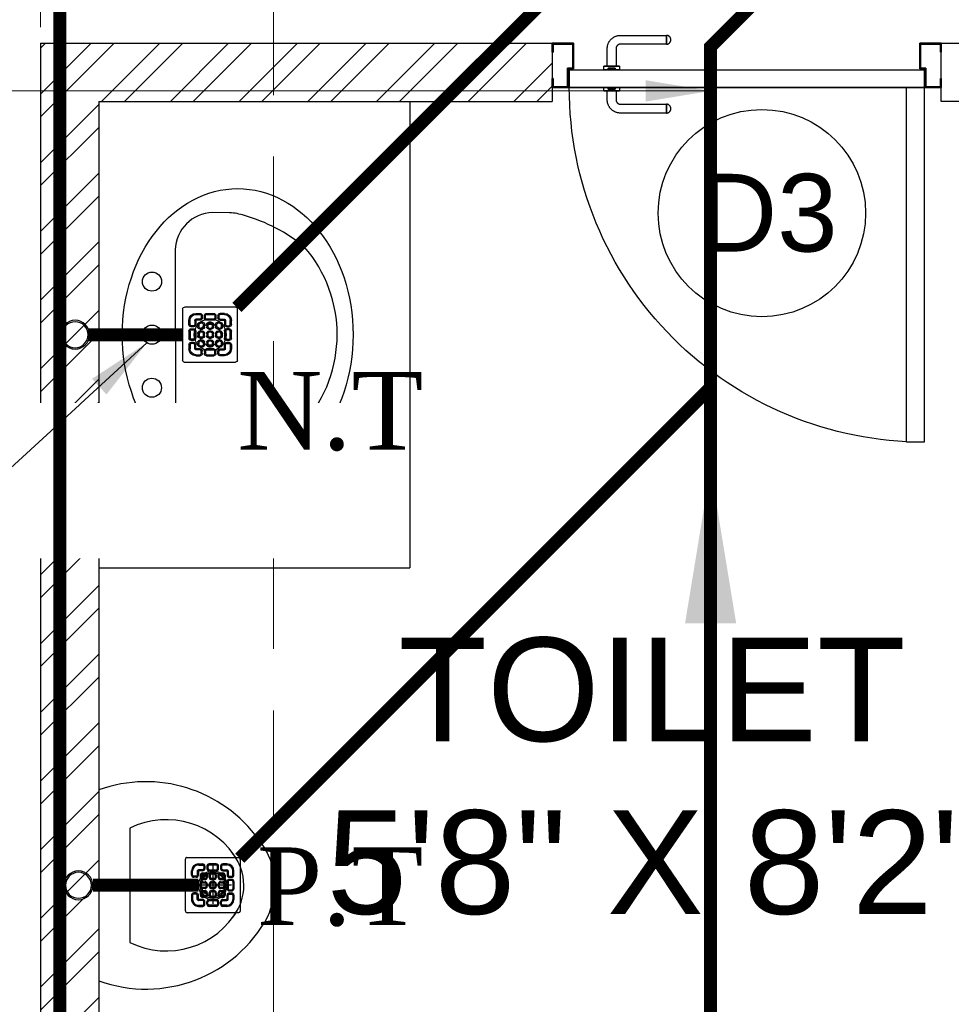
# Model space of a CAD drawing. Header units: inches. Extents: x 113025 to 158499, y 12149 to 30915.
# Tile 105 of 167: x 123535 to 123607, y 29198 to 29274. Entities that reach past the tile are written whole.
import ezdxf

# ---------------------------------------------------------------- set-up
doc = ezdxf.new("R2010")
doc.units = ezdxf.units.IN
doc.header["$MEASUREMENT"] = 0
doc.linetypes.add('HIDDEN', pattern=[0.375, 0.25, -0.125])
for name, color, linetype, lineweight in [('FLOOR RAISE', 4, 'Continuous', 5), ('PD_COLUMN', 2, 'Continuous', 60), ('PD_DOOR', 42, 'Continuous', 25), ('PD_HATCH', 45, 'Continuous', 9), ('PP- 50DIA Soil Waste Sewer pipe', 54, 'Continuous', 25), ('PP- 75DIA Soil Waste Sewer pipe', 90, 'Continuous', 9), ('PP-Soil Pipe', 1, 'Continuous', 25), ('PP-SPRINKLER PIPE', 1, 'Continuous', 0), ('PP-TEXT', 7, 'Continuous', 40), ('PP-WWP', 3, 'Continuous', 25)]:
    doc.layers.add(name, color=color, linetype=linetype, lineweight=lineweight)
doc.layers.add('PD_025_TEXT', color=61, linetype='Continuous')
doc.layers.add('PD_BASE', color=8, linetype='Continuous', transparency=0.5)
doc.styles.add('Arial', font='GOTHIC.TTF')
doc.styles.get("Standard").update_dxf_attribs({"font": 'arial.ttf', "height": 6})
doc.styles.add('style1', font='arial.ttf', dxfattribs={"height": 500})
doc.styles.add('TIMES NEW ROMAN', font='times.ttf')
doc.dimstyles.new('ISO-10', dxfattribs={"dimtxt": 6, "dimasz": 0.5, "dimexe": 1.25, "dimexo": 0.625, "dimtad": 1, "dimtoh": 1, "dimdec": 1, "dimlunit": 4, "dimtxsty": 'Standard', "dimblk": 'ARCHTICK', "dimcen": 2.5, "dimclrt": 3, "dimadec": 0, "dimazin": 0, "dimtfac": 1, "dimtdec": 1, "dimtmove": 1, "dimatfit": 3, "dimfxl": 1, "dimarcsym": 0})
doc.dimstyles.new('PP-DIM', dxfattribs={"dimtxt": 4, "dimasz": 1, "dimexe": 1, "dimexo": 1, "dimgap": 0.09, "dimtad": 0, "dimdec": 0, "dimzin": 0, "dimdsep": 46, "dimlunit": 4, "dimtxsty": 'TIMES NEW ROMAN', "dimblk": 'ARCHTICK', "dimcen": 0.09, "dimdle": 1, "dimclrd": 256, "dimclre": 256, "dimclrt": 256, "dimadec": 0, "dimazin": 0, "dimtfac": 1, "dimtdec": 4, "dimtofl": 0, "dimtmove": 1, "dimatfit": 3, "dimfxl": 1, "dimtolj": 1, "dimtzin": 0, "dimlwd": -1, "dimlwe": -1, "dimarcsym": 0})

# ---------------------------------------------------------------- blocks, each defined once
blk = doc.blocks.new('columns2')
at = {"layer": 'PD_HATCH', "linetype": 'HIDDEN', "ltscale": 38}
for p, q in [((369, -107), (369, -250)), ((387, -250), (387, -107))]:
    blk.add_line(p, q, dxfattribs=at)
blk = doc.blocks.new('LAVA1')
at = {"color": 251, "linetype": 'ByBlock'}
blk.add_lwpolyline([(-52.2, 182.6, 0.374236), (182.1, -52.2, 0.103818), (303.6, -13.9, 0.071348), (327, 1.8), (349.9, 24.6, 0.399589), (350, 123.6), (129.5, 344, 0.433457), (24.9, 350.2), (2, 327.3, 0.071348), (-13.7, 304, 0.103818)], format="xyb", close=True, dxfattribs=at)
for centre, radius in [((197.3, 338.6), 18), ((267.9, 267.8), 18), ((190.4, 190.4), 30), ((190.4, 190.4), 20), ((338.6, 197.1), 18)]:
    blk.add_circle(centre, radius, dxfattribs=at)
blk.add_ellipse((153.7, 153.7), major_axis=(194.7, -194.7), ratio=0.789646, dxfattribs=at)
blk = doc.blocks.new('A$C4B735736')
at = {"color": 251}
for p, q in [((199.8, 256), (199.8, 184)), ((157.8, 220), (235.8, 220)), ((89.8, 60), (310, 60))]:
    blk.add_line(p, q, dxfattribs=at)
blk.add_lwpolyline([(247.6, 331.1, 0.268007), (111.4, 308.7, 0.334548), (15.8, 0), (383.9, 0, 0.372324), (260.1, 326.4, 0.066802)], format="xyb", close=True, dxfattribs=at)
blk.add_circle((198.8, 221), 23, dxfattribs=at)
for centre, radius, start, end in [((231.9, 130.6), 158.7, 119.1032, 206.414), ((199.9, 180), 100, 51.3459, 129.0618), ((167.9, 130.6), 158.7, 333.586, 60.7014)]:
    blk.add_arc(centre, radius, start, end, dxfattribs=at)
blk = doc.blocks.new('door 1')
at = {"layer": 'PD_DOOR', "color": 251}
for p, q in [((160472.9, 15356.5), (160472.9, 15360.1)), ((160472.9, 15360.1), (160472.9, 15356.5)), ((160602.9, 15360.1), (160472.9, 15360.1)), ((160472.9, 15360.1), (160472.9, 15359.7)), ((160472.9, 15335.1), (160472.9, 15360.1)), ((160472.9, 15359.7), (160472.9, 15335.6)), ((159755.9, 15337.6), (159695.9, 15337.6)), ((159695.9, 15337.6), (159695.9, 15312.6)), ((159695.9, 15312.6), (159695.9, 15337.6)), ((159695.9, 15337.6), (159755.9, 15337.6)), ((159695.9, 15212.6), (159695.9, 15337.6)), ((159697.9, 15312.6), (159697.9, 15335.6)), ((159697.9, 15335.6), (159753.9, 15335.6)), ((159753.9, 15335.6), (159697.9, 15335.6)), ((159697.9, 15335.6), (159697.9, 15312.6)), ((159753.9, 15335.6), (159753.9, 15267.6)), ((159753.9, 15267.6), (159753.9, 15335.6)), ((159755.9, 15265.6), (159755.9, 15337.6)), ((159755.9, 15337.6), (159755.9, 15265.6)), ((160472.9, 15335.1), (160472.9, 15338.8)), ((160472.9, 15338.8), (160472.9, 15335.1)), ((160472.9, 15335.6), (160472.9, 15335.1)), ((160472.9, 15335.1), (160602.9, 15335.1)), ((160795.9, 15337.6), (160735.9, 15337.6)), ((160735.9, 15337.6), (160735.9, 15265.6)), ((160735.9, 15265.6), (160735.9, 15337.6)), ((160735.9, 15337.6), (160795.9, 15337.6)), ((160737.9, 15267.6), (160737.9, 15335.6)), ((160737.9, 15335.6), (160793.9, 15335.6)), ((160793.9, 15335.6), (160737.9, 15335.6)), ((160737.9, 15335.6), (160737.9, 15267.6)), ((160793.9, 15335.6), (160793.9, 15312.6)), ((160793.9, 15312.6), (160793.9, 15335.6)), ((160795.9, 15312.6), (160795.9, 15337.6)), ((160795.9, 15337.6), (160795.9, 15312.6)), ((160795.9, 15337.6), (160795.9, 15212.6)), ((159695.9, 15312.6), (159697.9, 15312.6)), ((159697.9, 15312.6), (159695.9, 15312.6)), ((160615.4, 15322.6), (160615.4, 15272.6)), ((160640.4, 15272.6), (160640.4, 15322.6)), ((160793.9, 15312.6), (160795.9, 15312.6)), ((160795.9, 15312.6), (160793.9, 15312.6)), ((160605.4, 15272.6), (160605.4, 15262.6)), ((160622.1, 15272.6), (160605.4, 15272.6)), ((160605.4, 15272.6), (160622.1, 15272.6)), ((160640.4, 15272.6), (160615.4, 15272.6)), ((160615.4, 15272.6), (160621.7, 15272.6)), ((160621.7, 15272.6), (160624.7, 15272.6)), ((160624.7, 15272.6), (160627.9, 15272.6)), ((160627.9, 15272.6), (160631.2, 15272.6)), ((160627.9, 15272.6), (160650.4, 15272.6)), ((160631.2, 15272.6), (160634.2, 15272.6)), ((160650.4, 15272.6), (160633.8, 15272.6)), ((160634.2, 15272.6), (160640.4, 15272.6)), ((160650.4, 15262.6), (160650.4, 15272.6)), ((159753.9, 15267.6), (159738.9, 15267.6)), ((159738.9, 15267.6), (159738.9, 15214.6)), ((159738.9, 15214.6), (159738.9, 15267.6)), ((159738.9, 15267.6), (159753.9, 15267.6)), ((159740.9, 15212.6), (159740.9, 15265.6)), ((159740.9, 15265.6), (159755.9, 15265.6)), ((159755.9, 15265.6), (159740.9, 15265.6)), ((159740.9, 15265.6), (159740.9, 15212.6)), ((160747.9, 15262.6), (159743.9, 15262.6)), ((159743.9, 15262.6), (159743.9, 15212.6)), ((160747.9, 15262.6), (159743.9, 15262.6)), ((159743.9, 15262.6), (159743.9, 15212.6)), ((160650.4, 15262.6), (160605.4, 15262.6)), ((160605.4, 15262.6), (160650.4, 15262.6)), ((160617.9, 15267.6), (160617.9, 15262.6)), ((160637.9, 15267.6), (160617.9, 15267.6)), ((160617.9, 15267.6), (160637.9, 15267.6)), ((160637.9, 15262.6), (160617.9, 15262.6)), ((160617.9, 15262.6), (160637.9, 15262.6)), ((160637.9, 15262.6), (160637.9, 15267.6)), ((160735.9, 15265.6), (160750.9, 15265.6)), ((160750.9, 15265.6), (160735.9, 15265.6)), ((160752.9, 15267.6), (160737.9, 15267.6)), ((160737.9, 15267.6), (160752.9, 15267.6)), ((160747.9, 15212.6), (160747.9, 15262.6)), ((160747.9, 15262.6), (160747.9, 15212.6)), ((160750.9, 15265.6), (160750.9, 15212.6)), ((160750.9, 15212.6), (160750.9, 15265.6)), ((160752.9, 15214.6), (160752.9, 15267.6)), ((160752.9, 15267.6), (160752.9, 15214.6)), ((159697.9, 15237.6), (159695.9, 15237.6)), ((159695.9, 15237.6), (159695.9, 15212.6)), ((159695.9, 15212.6), (159695.9, 15237.6)), ((159695.9, 15237.6), (159697.9, 15237.6)), ((159697.9, 15214.6), (159697.9, 15237.6)), ((159697.9, 15237.6), (159697.9, 15214.6)), ((160795.9, 15237.6), (160793.9, 15237.6)), ((160793.9, 15237.6), (160793.9, 15214.6)), ((160793.9, 15214.6), (160793.9, 15237.6)), ((160793.9, 15237.6), (160795.9, 15237.6)), ((160795.9, 15212.6), (160795.9, 15237.6)), ((160795.9, 15237.6), (160795.9, 15212.6)), ((159695.9, 15212.6), (159740.9, 15212.6)), ((159740.9, 15212.6), (159695.9, 15212.6)), ((159695.9, 15212.6), (159743.9, 15212.6)), ((159743.9, 15212.6), (159695.9, 15212.6)), ((159738.9, 15214.6), (159697.9, 15214.6)), ((159697.9, 15214.6), (159738.9, 15214.6)), ((159793.9, 15212.6), (159743.9, 15212.6)), ((159743.9, 15212.6), (159743.9, 14208.6)), ((159743.9, 15212.6), (160747.9, 15212.6)), ((159743.9, 15212.6), (159793.9, 15212.6)), ((159743.9, 15212.6), (159793.9, 15212.6)), ((159793.9, 15212.6), (159743.9, 15212.6)), ((159793.9, 14208.6), (159793.9, 15212.6)), ((159793.9, 15212.6), (160747.9, 15212.6)), ((159793.9, 15212.6), (160747.9, 15212.6)), ((160747.9, 15212.6), (159793.9, 15212.6)), ((160605.4, 15212.6), (160605.4, 15202.6)), ((160605.4, 15212.6), (160650.4, 15212.6)), ((160639.2, 15212.6), (160605.4, 15212.6)), ((160605.4, 15202.6), (160650.4, 15202.6)), ((160650.4, 15202.6), (160605.4, 15202.6)), ((160615.4, 15202.6), (160615.4, 15177.6)), ((160615.4, 15202.6), (160640.4, 15202.6)), ((160640.4, 15202.6), (160615.4, 15202.6)), ((160617.9, 15212.6), (160617.9, 15207.6)), ((160617.9, 15212.6), (160637.9, 15212.6)), ((160618.3, 15212.6), (160617.9, 15212.6)), ((160617.9, 15207.6), (160637.9, 15207.6)), ((160637.9, 15207.6), (160617.9, 15207.6)), ((160637.9, 15212.6), (160618.3, 15212.6)), ((160637.9, 15207.6), (160637.9, 15212.6)), ((160650.4, 15212.6), (160639.2, 15212.6)), ((160640.4, 15177.6), (160640.4, 15202.6)), ((160650.4, 15202.6), (160650.4, 15212.6)), ((160747.9, 15212.6), (160795.9, 15212.6)), ((160795.9, 15212.6), (160747.9, 15212.6)), ((160750.9, 15212.6), (160795.9, 15212.6)), ((160795.9, 15212.6), (160750.9, 15212.6)), ((160793.9, 15214.6), (160752.9, 15214.6)), ((160752.9, 15214.6), (160793.9, 15214.6)), ((160472.9, 15165.1), (160472.9, 15161.5)), ((160472.9, 15161.5), (160472.9, 15165.1)), ((160602.9, 15165.1), (160472.9, 15165.1)), ((160472.9, 15165.1), (160472.9, 15164.7)), ((160472.9, 15140.1), (160472.9, 15165.1)), ((160472.9, 15164.7), (160472.9, 15140.6)), ((160472.9, 15143.8), (160472.9, 15140.1)), ((160472.9, 15140.1), (160472.9, 15143.8)), ((160472.9, 15140.6), (160472.9, 15140.1)), ((160472.9, 15140.1), (160602.9, 15140.1)), ((159743.9, 14208.6), (159793.9, 14208.6))]:
    blk.add_line(p, q, dxfattribs=at)
at = {"layer": 'PD_DOOR', "color": 251, "flags": 128}
for points in [[(160460.4, 15347.6), (160460.5, 15348.1), (160460.5, 15348.6), (160460.5, 15349.1), (160460.6, 15349.6), (160460.7, 15350.1), (160460.8, 15350.6), (160460.9, 15351.1), (160461.1, 15351.6), (160461.2, 15352), (160461.4, 15352.5), (160461.6, 15353), (160461.9, 15353.4), (160462.1, 15353.9), (160462.4, 15354.3), (160462.6, 15354.7), (160462.9, 15355.1), (160463.2, 15355.5), (160463.5, 15355.9), (160463.9, 15356.3), (160464.2, 15356.6), (160464.6, 15357), (160465, 15357.3), (160465.4, 15357.6), (160465.8, 15357.9), (160466.2, 15358.2), (160466.6, 15358.4), (160467, 15358.7), (160467.5, 15358.9), (160467.9, 15359.1), (160468.4, 15359.3), (160468.9, 15359.5), (160469.4, 15359.6), (160469.8, 15359.8), (160470.3, 15359.9), (160470.8, 15360), (160471.3, 15360), (160471.8, 15360.1), (160472.3, 15360.1), (160472.8, 15360.1), (160472.9, 15360.1)], [(160640.4, 15322.6), (160640.4, 15324.1), (160640.3, 15325.6), (160640.2, 15327.1), (160640, 15328.6), (160639.7, 15330.1), (160639.4, 15331.6), (160639, 15333), (160638.5, 15334.4), (160638, 15335.9), (160637.5, 15337.2), (160636.9, 15338.6), (160636.2, 15340), (160635.5, 15341.3), (160634.7, 15342.6), (160633.9, 15343.8), (160633, 15345), (160632.1, 15346.2), (160631.1, 15347.4), (160630.1, 15348.5), (160629.1, 15349.5), (160628, 15350.6), (160626.8, 15351.5), (160625.7, 15352.5), (160624.4, 15353.4), (160623.2, 15354.2), (160621.9, 15355), (160620.6, 15355.7), (160619.3, 15356.4), (160617.9, 15357), (160616.5, 15357.6), (160615.1, 15358.1), (160613.7, 15358.6), (160612.2, 15359), (160610.8, 15359.3), (160609.3, 15359.6), (160607.8, 15359.8), (160606.3, 15360), (160604.8, 15360.1), (160603.3, 15360.1), (160602.9, 15360.1)], [(160472.9, 15335.1), (160472.4, 15335.2), (160471.9, 15335.2), (160471.4, 15335.2), (160470.9, 15335.3), (160470.5, 15335.4), (160470, 15335.5), (160469.5, 15335.6), (160469, 15335.8), (160468.5, 15335.9), (160468.1, 15336.1), (160467.6, 15336.3), (160467.2, 15336.6), (160466.7, 15336.8), (160466.3, 15337.1), (160465.9, 15337.3), (160465.5, 15337.6), (160465.1, 15337.9), (160464.7, 15338.2), (160464.3, 15338.6), (160464, 15338.9), (160463.6, 15339.3), (160463.3, 15339.7), (160463, 15340.1), (160462.7, 15340.5), (160462.4, 15340.9), (160462.2, 15341.3), (160461.9, 15341.8), (160461.7, 15342.2), (160461.5, 15342.7), (160461.3, 15343.1), (160461.1, 15343.6), (160461, 15344.1), (160460.8, 15344.5), (160460.7, 15345), (160460.6, 15345.5), (160460.5, 15346), (160460.5, 15346.5), (160460.5, 15347), (160460.4, 15347.5), (160460.4, 15347.6)], [(160602.9, 15335.1), (160603.4, 15335.1), (160603.9, 15335.1), (160604.4, 15335.1), (160604.9, 15335), (160605.4, 15334.9), (160605.9, 15334.8), (160606.4, 15334.7), (160606.9, 15334.5), (160607.3, 15334.3), (160607.8, 15334.2), (160608.3, 15334), (160608.7, 15333.7), (160609.2, 15333.5), (160609.6, 15333.2), (160610, 15333), (160610.4, 15332.7), (160610.8, 15332.4), (160611.2, 15332), (160611.6, 15331.7), (160611.9, 15331.4), (160612.2, 15331), (160612.6, 15330.6), (160612.9, 15330.2), (160613.2, 15329.8), (160613.5, 15329.4), (160613.7, 15329), (160614, 15328.5), (160614.2, 15328.1), (160614.4, 15327.6), (160614.6, 15327.2), (160614.8, 15326.7), (160614.9, 15326.2), (160615.1, 15325.7), (160615.2, 15325.3), (160615.3, 15324.8), (160615.3, 15324.3), (160615.4, 15323.8), (160615.4, 15323.3), (160615.4, 15322.8), (160615.4, 15322.6)], [(160460.4, 15152.6), (160460.5, 15153.1), (160460.5, 15153.6), (160460.5, 15154.1), (160460.6, 15154.6), (160460.7, 15155.1), (160460.8, 15155.6), (160460.9, 15156.1), (160461.1, 15156.6), (160461.2, 15157), (160461.4, 15157.5), (160461.6, 15158), (160461.9, 15158.4), (160462.1, 15158.9), (160462.4, 15159.3), (160462.6, 15159.7), (160462.9, 15160.1), (160463.2, 15160.5), (160463.5, 15160.9), (160463.9, 15161.3), (160464.2, 15161.6), (160464.6, 15162), (160465, 15162.3), (160465.4, 15162.6), (160465.8, 15162.9), (160466.2, 15163.2), (160466.6, 15163.4), (160467, 15163.7), (160467.5, 15163.9), (160467.9, 15164.1), (160468.4, 15164.3), (160468.9, 15164.5), (160469.4, 15164.6), (160469.8, 15164.8), (160470.3, 15164.9), (160470.8, 15165), (160471.3, 15165), (160471.8, 15165.1), (160472.3, 15165.1), (160472.8, 15165.1), (160472.9, 15165.1)], [(160602.9, 15140.1), (160604.4, 15140.2), (160605.9, 15140.3), (160607.4, 15140.4), (160608.9, 15140.6), (160610.4, 15140.9), (160611.9, 15141.2), (160613.3, 15141.6), (160614.7, 15142), (160616.2, 15142.5), (160617.5, 15143.1), (160618.9, 15143.7), (160620.3, 15144.4), (160621.6, 15145.1), (160622.9, 15145.9), (160624.1, 15146.7), (160625.3, 15147.6), (160626.5, 15148.5), (160627.7, 15149.5), (160628.8, 15150.5), (160629.8, 15151.5), (160630.9, 15152.6), (160631.8, 15153.8), (160632.8, 15154.9), (160633.7, 15156.1), (160634.5, 15157.4), (160635.3, 15158.7), (160636, 15160), (160636.7, 15161.3), (160637.3, 15162.7), (160637.9, 15164.1), (160638.4, 15165.5), (160638.9, 15166.9), (160639.3, 15168.3), (160639.6, 15169.8), (160639.9, 15171.3), (160640.1, 15172.8), (160640.3, 15174.2), (160640.4, 15175.7), (160640.4, 15177.2), (160640.4, 15177.6)], [(160615.4, 15177.6), (160615.4, 15177.1), (160615.4, 15176.6), (160615.4, 15176.1), (160615.3, 15175.7), (160615.2, 15175.2), (160615.1, 15174.7), (160615, 15174.2), (160614.8, 15173.7), (160614.6, 15173.2), (160614.5, 15172.8), (160614.3, 15172.3), (160614, 15171.9), (160613.8, 15171.4), (160613.5, 15171), (160613.3, 15170.6), (160613, 15170.2), (160612.7, 15169.8), (160612.3, 15169.4), (160612, 15169), (160611.7, 15168.7), (160611.3, 15168.3), (160610.9, 15168), (160610.5, 15167.7), (160610.1, 15167.4), (160609.7, 15167.1), (160609.3, 15166.9), (160608.8, 15166.6), (160608.4, 15166.4), (160607.9, 15166.2), (160607.5, 15166), (160607, 15165.8), (160606.5, 15165.7), (160606, 15165.5), (160605.6, 15165.4), (160605.1, 15165.3), (160604.6, 15165.3), (160604.1, 15165.2), (160603.6, 15165.2), (160603.1, 15165.1), (160602.9, 15165.1)], [(160472.9, 15140.1), (160472.4, 15140.2), (160471.9, 15140.2), (160471.4, 15140.2), (160470.9, 15140.3), (160470.5, 15140.4), (160470, 15140.5), (160469.5, 15140.6), (160469, 15140.8), (160468.5, 15140.9), (160468.1, 15141.1), (160467.6, 15141.3), (160467.2, 15141.6), (160466.7, 15141.8), (160466.3, 15142.1), (160465.9, 15142.3), (160465.5, 15142.6), (160465.1, 15142.9), (160464.7, 15143.2), (160464.3, 15143.6), (160464, 15143.9), (160463.6, 15144.3), (160463.3, 15144.7), (160463, 15145.1), (160462.7, 15145.5), (160462.4, 15145.9), (160462.2, 15146.3), (160461.9, 15146.8), (160461.7, 15147.2), (160461.5, 15147.7), (160461.3, 15148.1), (160461.1, 15148.6), (160461, 15149.1), (160460.8, 15149.5), (160460.7, 15150), (160460.6, 15150.5), (160460.5, 15151), (160460.5, 15151.5), (160460.5, 15152), (160460.4, 15152.5), (160460.4, 15152.6)]]:
    blk.add_lwpolyline(points, dxfattribs=at)
at = {"layer": 'PD_DOOR', "color": 251}
blk.add_arc((159743.9, 15212.6), 1004, 270, 0, dxfattribs=at)
blk = doc.blocks.new('DOOR1')
at = {"color": 251, "xscale": 0.03818181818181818, "yscale": 0.03818181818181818, "zscale": 0.03818181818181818, "rotation": 90}
blk.add_blockref('door 1', (-2370.94, -8406.75), dxfattribs=at)
blk = doc.blocks.new('FIRST FLOOR AR PLAN')
at = {"layer": 'PD_BASE'}
h = blk.add_hatch(dxfattribs=at)
h.set_pattern_fill('ANSI32', color=256, scale=10)
h.set_pattern_definition([(45, (-9858.2517, 2013.745), (-2.65165043, 2.65165043), []), (45, (-9856.484, 2013.745), (-2.65165043, 2.65165043), [])])
h.paths.add_polyline_path([(123576.492, 21381.998), (123536.992, 21381.998), (123536.992, 21292.498), (123541.492, 21292.498), (123541.492, 21377.498), (123576.492, 21377.498)])
at = {"layer": 'PD_BASE', "lineweight": 30}
for p, q in [((123536.992, 21381.998), (123536.992, 21292.498)), ((123536.992, 21381.998), (123576.492, 21381.998)), ((123576.492, 21381.998), (123576.492, 21377.498)), ((123541.492, 21377.498), (123541.492, 21292.498)), ((123541.492, 21377.498), (123576.492, 21377.498))]:
    blk.add_line(p, q, dxfattribs=at)
at = {"layer": 'PD_BASE'}
for p in [(123565.492, 21377.498), (123541.492, 21341.498)]:
    blk.add_line(p, (123565.492, 21341.498), dxfattribs=at)
at = {"layer": 'PD_BASE', "lineweight": 30}
blk.add_lwpolyline([(123610.992, 21377.498), (123606.492, 21377.498), (123606.492, 21381.998), (123610.992, 21381.998)], dxfattribs=at)
at = {"layer": 'PD_BASE'}
blk.add_circle((123592.663, 21368.886), 8, dxfattribs=at)
at = {"layer": 'PD_BASE', "ltscale": 25, "xscale": -0.7142857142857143, "yscale": 0.7142857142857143, "zscale": 0.7142857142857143, "rotation": 89.99999999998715}
blk.add_blockref('DOOR1', (121957.015, 19270.167), dxfattribs=at)
at = {"layer": 'PD_BASE'}
for name, p, xscale, yscale, zscale, rotation in [('LAVA1', (123561.121, 21359.499), 0.04096000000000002, 0.04096000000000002, 0.04096000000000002, 134.9999999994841), ('A$C4B735736', (123541.492, 21324.994), 0.04000000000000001, 0.04000000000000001, 0.04000000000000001, 270)]:
    blk.add_blockref(name, p, dxfattribs=dict(at, xscale=xscale, yscale=yscale, zscale=zscale, rotation=rotation))
at = {"layer": 'PD_COLUMN'}
blk.add_blockref('columns2', (123167.992, 21542.498), dxfattribs=at)
at = {"layer": 'PD_BASE', "insert": (123587.795, 21371.918), "char_height": 6, "width": 47.14184, "attachment_point": 1}
blk.add_mtext('D3', dxfattribs=at)
at = {"layer": 'PD_BASE', "insert": (123519.701, 21336.124), "char_height": 8, "width": 128.49522, "attachment_point": 1, "style": 'style1'}
blk.add_mtext('\\pi44.93;TOILET\\P\\pi39.377;5\'8" X 8\'2"', dxfattribs=at)
blk = doc.blocks.new('PP-GRATING')
at = {"linetype": 'Continuous'}
for p, q in [((-53.1, -49.4), (-53.1, 49.4)), ((-49.7, 52.9), (49.7, 52.9)), ((-27.6, 40.7), (-27.6, 38.6)), ((-19.6, 40.7), (-27.6, 40.7)), ((-19.6, 38.6), (-27.6, 38.6)), ((-19.6, 38.6), (-19.6, 40.7)), ((-7.1, 38.6), (-7.1, 40.7)), ((-7.1, 40.7), (6.5, 40.7)), ((-7.1, 38.6), (6.5, 38.6)), ((6.5, 40.7), (6.5, 38.6)), ((19, 40.7), (27, 40.7)), ((19, 38.6), (19, 40.7)), ((19, 38.6), (27, 38.6)), ((27, 40.7), (27, 38.6)), ((52.6, 50), (52.6, -48.9)), ((-38.9, 27.3), (-41, 27.3)), ((-41, 27.3), (-41, 19.3)), ((-38.9, 19.3), (-41, 19.3)), ((-38.9, 27.3), (-38.9, 19.3)), ((-29.8, 19.3), (-29.8, 27.3)), ((-27.8, 27.3), (-29.8, 27.3)), ((-29.8, 19.3), (-27.8, 19.3)), ((-27.8, 19.3), (-27.8, 27.3)), ((-27.6, 29.6), (-27.6, 27.5)), ((-27.6, 29.6), (-19.6, 29.6)), ((-27.6, 27.5), (-19.6, 27.5)), ((-23.9, 14.8), (-23.9, 19.3)), ((-21.9, 19.3), (-23.9, 19.3)), ((-21.9, 14.8), (-21.9, 19.3)), ((-19.6, 27.5), (-19.6, 29.6)), ((-19.6, 23.6), (-15.1, 23.6)), ((-19.6, 21.6), (-19.6, 23.6)), ((-19.6, 21.6), (-15.1, 21.6)), ((-17.3, 31.8), (-17.3, 36.4)), ((-15.3, 36.4), (-17.3, 36.4)), ((-17.3, 31.8), (-15.3, 31.8)), ((-15.3, 31.8), (-15.3, 36.4)), ((-15.1, 23.6), (-15.1, 21.6)), ((-12.8, 19.3), (-12.8, 14.8)), ((-10.7, 19.3), (-12.8, 19.3)), ((-11.4, 36.4), (-11.4, 31.8)), ((-9.4, 36.4), (-11.4, 36.4)), ((-11.4, 31.8), (-9.4, 31.8)), ((-10.7, 19.3), (-10.7, 14.8)), ((-9.4, 36.4), (-9.4, 31.8)), ((-7.1, 29.6), (6.5, 29.6)), ((-7.1, 29.6), (-7.1, 27.5)), ((-7.1, 27.5), (6.5, 27.5)), ((-6.9, 14.8), (-6.9, 19.3)), ((-4.8, 19.3), (-6.9, 19.3)), ((-4.8, 14.8), (-4.8, 19.3)), ((-2.6, 23.6), (2, 23.6)), ((-2.6, 21.6), (-2.6, 23.6)), ((-2.6, 21.6), (2, 21.6)), ((2, 23.6), (2, 21.6)), ((4.3, 19.3), (4.3, 14.8)), ((6.3, 19.3), (4.3, 19.3)), ((6.3, 19.3), (6.3, 14.8)), ((6.5, 29.6), (6.5, 27.5)), ((8.8, 31.8), (8.8, 36.4)), ((10.9, 36.4), (8.8, 36.4)), ((8.8, 31.8), (10.9, 31.8)), ((10.2, 14.8), (10.2, 19.3)), ((12.2, 19.3), (10.2, 19.3)), ((10.9, 31.8), (10.9, 36.4)), ((12.2, 14.8), (12.2, 19.3)), ((14.5, 23.6), (19, 23.6)), ((14.5, 21.6), (14.5, 23.6)), ((14.5, 21.6), (19, 21.6)), ((14.7, 31.8), (14.7, 36.4)), ((14.7, 36.4), (16.8, 36.4)), ((16.8, 31.8), (14.7, 31.8)), ((16.8, 31.8), (16.8, 36.4)), ((27, 29.6), (19, 29.6)), ((19, 27.5), (19, 29.6)), ((27, 27.5), (19, 27.5)), ((19, 23.6), (19, 21.6)), ((21.3, 19.3), (21.3, 14.8)), ((23.4, 19.3), (21.3, 19.3)), ((23.4, 19.3), (23.4, 14.8)), ((27, 29.6), (27, 27.5)), ((27.2, 19.3), (27.2, 27.3)), ((27.2, 27.3), (29.3, 27.3)), ((29.3, 19.3), (27.2, 19.3)), ((29.3, 19.3), (29.3, 27.3)), ((38.4, 27.3), (38.4, 19.3)), ((38.4, 27.3), (40.4, 27.3)), ((38.4, 19.3), (40.4, 19.3)), ((40.4, 27.3), (40.4, 19.3)), ((-41, 6.8), (-41, -6.8)), ((-38.9, 6.8), (-41, 6.8)), ((-38.9, 6.8), (-38.9, -6.8)), ((-36.7, 17), (-32.1, 17)), ((-36.7, 17), (-36.7, 15)), ((-36.7, 15), (-32.1, 15)), ((-32.1, 11.1), (-36.7, 11.1)), ((-36.7, 11.1), (-36.7, 9.1)), ((-32.1, 9.1), (-36.7, 9.1)), ((-32.1, 9.1), (-32.1, 11.1)), ((-29.8, -6.8), (-29.8, 6.8)), ((-29.8, 6.8), (-27.8, 6.8)), ((-27.8, -6.8), (-27.8, 6.8)), ((-21.9, 14.8), (-23.9, 14.8)), ((-23.9, -2.3), (-23.9, 2.3)), ((-21.9, 2.3), (-23.9, 2.3)), ((-21.9, -2.3), (-21.9, 2.3)), ((-15.1, 12.5), (-19.6, 12.5)), ((-19.6, 12.5), (-19.6, 10.5)), ((-15.1, 10.5), (-19.6, 10.5)), ((-19.6, 6.6), (-15.1, 6.6)), ((-19.6, 4.5), (-19.6, 6.6)), ((-19.6, 4.5), (-15.1, 4.5)), ((-15.1, 12.5), (-15.1, 10.5)), ((-15.1, 6.6), (-15.1, 4.5)), ((-12.8, 14.8), (-10.7, 14.8)), ((-12.8, 2.3), (-12.8, -2.3)), ((-10.7, 2.3), (-12.8, 2.3)), ((-10.7, 2.3), (-10.7, -2.3)), ((-4.8, 14.8), (-6.9, 14.8)), ((-6.9, -2.3), (-6.9, 2.3)), ((-4.8, 2.3), (-6.9, 2.3)), ((-4.8, -2.3), (-4.8, 2.3)), ((2, 12.5), (-2.6, 12.5)), ((-2.6, 12.5), (-2.6, 10.5)), ((2, 10.5), (-2.6, 10.5)), ((-2.6, 6.6), (2, 6.6)), ((-2.6, 4.5), (-2.6, 6.6)), ((-2.6, 4.5), (2, 4.5)), ((2, 12.5), (2, 10.5)), ((2, 6.6), (2, 4.5)), ((4.3, 14.8), (6.3, 14.8)), ((4.3, 2.3), (4.3, -2.3)), ((6.3, 2.3), (4.3, 2.3)), ((6.3, 2.3), (6.3, -2.3)), ((12.2, 14.8), (10.2, 14.8)), ((10.2, -2.3), (10.2, 2.3)), ((12.2, 2.3), (10.2, 2.3)), ((12.2, -2.3), (12.2, 2.3)), ((19, 12.5), (14.5, 12.5)), ((14.5, 12.5), (14.5, 10.5)), ((19, 10.5), (14.5, 10.5)), ((14.5, 6.6), (19, 6.6)), ((14.5, 4.5), (14.5, 6.6)), ((14.5, 4.5), (19, 4.5)), ((19, 12.5), (19, 10.5)), ((19, 6.6), (19, 4.5)), ((21.3, 14.8), (23.4, 14.8)), ((21.3, 2.3), (21.3, -2.3)), ((23.4, 2.3), (21.3, 2.3)), ((23.4, 2.3), (23.4, -2.3)), ((27.2, -6.8), (27.2, 6.8)), ((29.3, 6.8), (27.2, 6.8)), ((29.3, -6.8), (29.3, 6.8)), ((36.1, 17), (31.5, 17)), ((36.1, 15), (31.5, 15)), ((31.5, 11.1), (36.1, 11.1)), ((31.5, 9.1), (31.5, 11.1)), ((31.5, 9.1), (36.1, 9.1)), ((36.1, 17), (36.1, 15)), ((36.1, 11.1), (36.1, 9.1)), ((38.4, 6.8), (38.4, -6.8)), ((38.4, 6.8), (40.4, 6.8)), ((40.4, 6.8), (40.4, -6.8)), ((-41, -6.8), (-38.9, -6.8)), ((-36.7, -9.1), (-32.1, -9.1)), ((-36.7, -9.1), (-36.7, -11.1)), ((-36.7, -11.1), (-32.1, -11.1)), ((-36.7, -17), (-36.7, -15)), ((-36.7, -15), (-32.1, -15)), ((-36.7, -17), (-32.1, -17)), ((-32.1, -9.1), (-32.1, -11.1)), ((-29.8, -6.8), (-27.8, -6.8)), ((-21.9, -2.3), (-23.9, -2.3)), ((-23.9, -19.3), (-23.9, -14.8)), ((-21.9, -14.8), (-23.9, -14.8)), ((-21.9, -19.3), (-21.9, -14.8)), ((-15.1, -4.5), (-19.6, -4.5)), ((-19.6, -4.5), (-19.6, -6.6)), ((-15.1, -6.6), (-19.6, -6.6)), ((-19.6, -10.5), (-15.1, -10.5)), ((-19.6, -12.5), (-19.6, -10.5)), ((-19.6, -12.5), (-15.1, -12.5)), ((-15.1, -4.5), (-15.1, -6.6)), ((-15.1, -10.5), (-15.1, -12.5)), ((-12.8, -2.3), (-10.7, -2.3)), ((-12.8, -14.8), (-12.8, -19.3)), ((-10.7, -14.8), (-12.8, -14.8)), ((-10.7, -14.8), (-10.7, -19.3)), ((-4.8, -2.3), (-6.9, -2.3)), ((-6.9, -19.3), (-6.9, -14.8)), ((-4.8, -14.8), (-6.9, -14.8)), ((-4.8, -19.3), (-4.8, -14.8)), ((2, -4.5), (-2.6, -4.5)), ((-2.6, -4.5), (-2.6, -6.6)), ((2, -6.6), (-2.6, -6.6)), ((-2.6, -10.5), (2, -10.5)), ((-2.6, -12.5), (-2.6, -10.5)), ((-2.6, -12.5), (2, -12.5)), ((2, -4.5), (2, -6.6)), ((2, -10.5), (2, -12.5)), ((4.3, -2.3), (6.3, -2.3)), ((4.3, -14.8), (4.3, -19.3)), ((6.3, -14.8), (4.3, -14.8)), ((6.3, -14.8), (6.3, -19.3)), ((12.2, -2.3), (10.2, -2.3)), ((10.2, -19.3), (10.2, -14.8)), ((12.2, -14.8), (10.2, -14.8)), ((12.2, -19.3), (12.2, -14.8)), ((19, -4.5), (14.5, -4.5)), ((14.5, -4.5), (14.5, -6.6)), ((19, -6.6), (14.5, -6.6)), ((14.5, -10.5), (19, -10.5)), ((14.5, -12.5), (14.5, -10.5)), ((14.5, -12.5), (19, -12.5)), ((19, -4.5), (19, -6.6)), ((19, -10.5), (19, -12.5)), ((21.3, -2.3), (23.4, -2.3)), ((21.3, -14.8), (21.3, -19.3)), ((23.4, -14.8), (21.3, -14.8)), ((23.4, -14.8), (23.4, -19.3)), ((29.3, -6.8), (27.2, -6.8)), ((36.1, -9.1), (31.5, -9.1)), ((31.5, -9.1), (31.5, -11.1)), ((36.1, -11.1), (31.5, -11.1)), ((36.1, -15), (31.5, -15)), ((36.1, -17), (31.5, -17)), ((36.1, -9.1), (36.1, -11.1)), ((36.1, -17), (36.1, -15)), ((40.4, -6.8), (38.4, -6.8)), ((-41, -27.3), (-41, -19.3)), ((-38.9, -19.3), (-41, -19.3)), ((-38.9, -27.3), (-41, -27.3)), ((-38.9, -27.3), (-38.9, -19.3)), ((-29.8, -19.3), (-27.8, -19.3)), ((-29.8, -19.3), (-29.8, -27.3)), ((-27.8, -27.3), (-29.8, -27.3)), ((-27.8, -19.3), (-27.8, -27.3)), ((-27.6, -27.5), (-19.6, -27.5)), ((-27.6, -29.6), (-27.6, -27.5)), ((-27.6, -29.6), (-19.6, -29.6)), ((-21.9, -19.3), (-23.9, -19.3)), ((-15.1, -21.6), (-19.6, -21.6)), ((-19.6, -21.6), (-19.6, -23.6)), ((-15.1, -23.6), (-19.6, -23.6)), ((-19.6, -27.5), (-19.6, -29.6)), ((-17.3, -31.8), (-17.3, -36.4)), ((-17.3, -31.8), (-15.3, -31.8)), ((-15.3, -36.4), (-17.3, -36.4)), ((-15.3, -31.8), (-15.3, -36.4)), ((-15.1, -21.6), (-15.1, -23.6)), ((-12.8, -19.3), (-10.7, -19.3)), ((-11.4, -36.4), (-11.4, -31.8)), ((-11.4, -31.8), (-9.4, -31.8)), ((-9.4, -36.4), (-11.4, -36.4)), ((-9.4, -36.4), (-9.4, -31.8)), ((-7.1, -27.5), (6.5, -27.5)), ((-7.1, -29.6), (-7.1, -27.5)), ((-7.1, -29.6), (6.5, -29.6)), ((-4.8, -19.3), (-6.9, -19.3)), ((2, -21.6), (-2.6, -21.6)), ((-2.6, -21.6), (-2.6, -23.6)), ((2, -23.6), (-2.6, -23.6)), ((2, -21.6), (2, -23.6)), ((4.3, -19.3), (6.3, -19.3)), ((6.5, -29.6), (6.5, -27.5)), ((8.8, -31.8), (8.8, -36.4)), ((8.8, -31.8), (10.9, -31.8)), ((8.8, -36.4), (10.9, -36.4)), ((12.2, -19.3), (10.2, -19.3)), ((10.9, -31.8), (10.9, -36.4)), ((19, -21.6), (14.5, -21.6)), ((14.5, -21.6), (14.5, -23.6)), ((19, -23.6), (14.5, -23.6)), ((14.7, -31.8), (14.7, -36.4)), ((16.8, -31.8), (14.7, -31.8)), ((14.7, -36.4), (16.8, -36.4)), ((16.8, -31.8), (16.8, -36.4)), ((19, -21.6), (19, -23.6)), ((27, -27.5), (19, -27.5)), ((19, -27.5), (19, -29.6)), ((27, -29.6), (19, -29.6)), ((21.3, -19.3), (23.4, -19.3)), ((27, -29.6), (27, -27.5)), ((27.2, -19.3), (27.2, -27.3)), ((29.3, -19.3), (27.2, -19.3)), ((27.2, -27.3), (29.3, -27.3)), ((29.3, -19.3), (29.3, -27.3)), ((38.4, -19.3), (40.4, -19.3)), ((38.4, -27.3), (38.4, -19.3)), ((38.4, -27.3), (40.4, -27.3)), ((40.4, -27.3), (40.4, -19.3)), ((49.2, -52.3), (-50.3, -52.3)), ((-27.6, -40.7), (-27.6, -38.6)), ((-19.6, -38.6), (-27.6, -38.6)), ((-19.6, -40.7), (-27.6, -40.7)), ((-19.6, -38.6), (-19.6, -40.7)), ((6.5, -38.6), (-7.1, -38.6)), ((-7.1, -38.6), (-7.1, -40.7)), ((6.5, -40.7), (-7.1, -40.7)), ((6.5, -38.7), (6.5, -40.7)), ((19, -38.6), (19, -40.7)), ((19, -38.6), (27, -38.6)), ((19, -40.7), (27, -40.7)), ((27, -40.7), (27, -38.6))]:
    blk.add_line(p, q, dxfattribs=at)
for centre, radius, start, end in [((-49.7, 49.4), 3.41, 90, 180), ((-27.6, 27.3), 13.4, 90, 180), ((-27.6, 27.3), 11.4, 90, 180), ((-19.6, 36.4), 4.32, 360, 90), ((-19.6, 36.4), 2.27, 360, 90), ((-7.1, 36.4), 4.32, 90, 180), ((-7.1, 36.4), 2.27, 90, 180), ((6.5, 36.4), 4.32, 360, 90), ((6.5, 36.4), 2.27, 360, 90), ((19, 36.4), 4.32, 90, 180), ((19, 36.4), 2.27, 90, 180), ((27, 27.3), 13.4, 0, 90), ((27, 27.3), 11.4, 0, 90), ((49.7, 50), 2.84, 360, 90), ((-36.7, 19.3), 4.32, 180, 270), ((-36.7, 19.3), 2.27, 180, 270), ((-32.1, 19.3), 4.32, 270, 360), ((-32.1, 19.3), 2.27, 270, 360), ((-27.6, 27.3), 2.27, 90, 180), ((-27.6, 27.3), 0.227, 90, 180), ((-19.6, 19.3), 4.32, 90, 180), ((-19.6, 19.3), 2.27, 90, 180), ((-19.6, 19.3), 2.27, 90, 180), ((-19.6, 31.8), 4.32, 270, 360), ((-19.6, 31.8), 2.27, 270, 360), ((-15.1, 19.3), 4.32, 360, 90), ((-15.1, 19.3), 2.27, 360, 90), ((-7.1, 31.8), 4.32, 180, 270), ((-7.1, 31.8), 2.27, 180, 270), ((-2.6, 19.3), 4.32, 90, 180), ((-2.6, 19.3), 2.27, 90, 180), ((-2.6, 19.3), 2.27, 90, 180), ((2, 19.3), 4.32, 360, 90), ((2, 19.3), 2.27, 360, 90), ((6.5, 31.8), 4.32, 270, 360), ((6.5, 31.8), 2.27, 270, 360), ((14.5, 19.3), 4.32, 90, 180), ((14.5, 19.3), 2.27, 90, 180), ((19, 31.8), 4.32, 180, 270), ((19, 31.8), 2.27, 180, 270), ((19, 19.3), 4.32, 360, 90), ((19, 19.3), 2.27, 360, 90), ((27, 27.3), 2.27, 0, 90), ((27, 27.3), 0.227, 0, 90), ((31.5, 19.3), 4.32, 180, 270), ((31.5, 19.3), 2.27, 180, 270), ((36.1, 19.3), 2.27, 270, 0), ((36.1, 19.3), 4.32, 270, 0), ((-36.7, 6.8), 4.32, 90, 180), ((-36.7, 6.8), 2.27, 90, 180), ((-32.1, 6.8), 4.32, 360, 90), ((-32.1, 6.8), 2.27, 360, 90), ((-19.6, 14.8), 4.32, 180, 270), ((-19.6, 2.3), 4.32, 90, 180), ((-19.6, 14.8), 2.27, 180, 270), ((-19.6, 2.3), 2.27, 90, 180), ((-19.6, 2.3), 2.27, 90, 180), ((-15.1, 14.8), 2.27, 270, 360), ((-15.1, 14.8), 4.32, 270, 0), ((-15.1, 2.3), 4.32, 360, 90), ((-15.1, 2.3), 2.27, 360, 90), ((-2.6, 14.8), 4.32, 180, 270), ((-2.6, 2.3), 4.32, 90, 180), ((-2.6, 14.8), 2.27, 180, 270), ((-2.6, 2.3), 2.27, 90, 180), ((-2.6, 2.3), 2.27, 90, 180), ((2, 14.8), 2.27, 270, 0), ((2, 14.8), 4.32, 270, 0), ((2, 2.3), 4.32, 360, 90), ((2, 2.3), 2.27, 360, 90), ((14.5, 14.8), 4.32, 180, 270), ((14.5, 2.3), 4.32, 90, 180), ((14.5, 14.8), 2.27, 180, 270), ((14.5, 2.3), 2.27, 90, 180), ((14.5, 2.3), 2.27, 90, 180), ((19, 14.8), 2.27, 270, 0), ((19, 14.8), 4.32, 270, 0), ((19, 2.3), 4.32, 360, 90), ((19, 2.3), 2.27, 360, 90), ((31.5, 6.8), 4.32, 90, 180), ((31.5, 6.8), 2.27, 90, 180), ((36.1, 6.8), 4.32, 360, 90), ((36.1, 6.8), 2.27, 360, 90), ((-36.7, -6.8), 4.32, 180, 270), ((-36.7, -19.3), 4.32, 90, 180), ((-36.7, -6.8), 2.27, 180, 270), ((-36.7, -19.3), 2.27, 90, 180), ((-32.1, -6.8), 4.32, 270, 360), ((-32.1, -6.8), 2.27, 270, 360), ((-32.1, -19.3), 4.32, 360, 90), ((-32.1, -19.3), 2.27, 360, 90), ((-19.6, -2.3), 4.32, 180, 270), ((-19.6, -14.8), 4.32, 90, 180), ((-19.6, -2.3), 2.27, 180, 270), ((-19.6, -14.8), 2.27, 90, 180), ((-19.6, -14.8), 2.27, 90, 180), ((-15.1, -2.3), 2.27, 270, 360), ((-15.1, -2.3), 4.32, 270, 0), ((-15.1, -14.8), 4.32, 360, 90), ((-15.1, -14.8), 2.27, 360, 90), ((-2.6, -2.3), 4.32, 180, 270), ((-2.6, -14.8), 4.32, 90, 180), ((-2.6, -2.3), 2.27, 180, 270), ((-2.6, -14.8), 2.27, 90, 180), ((-2.6, -14.8), 2.27, 90, 180), ((2, -2.3), 2.27, 270, 0), ((2, -2.3), 4.32, 270, 0), ((2, -14.8), 4.32, 360, 90), ((2, -14.8), 2.27, 360, 90), ((14.5, -2.3), 4.32, 180, 270), ((14.5, -14.8), 4.32, 90, 180), ((14.5, -2.3), 2.27, 180, 270), ((14.5, -14.8), 2.27, 90, 180), ((14.5, -14.8), 2.27, 90, 180), ((19, -2.3), 2.27, 270, 0), ((19, -2.3), 4.32, 270, 0), ((19, -14.8), 4.32, 360, 90), ((19, -14.8), 2.27, 360, 90), ((31.5, -6.8), 4.32, 180, 270), ((31.5, -19.3), 4.32, 90, 180), ((31.5, -6.8), 2.27, 180, 270), ((31.5, -19.3), 2.27, 90, 180), ((36.1, -6.8), 2.27, 270, 0), ((36.1, -6.8), 4.32, 270, 0), ((36.1, -19.3), 4.32, 360, 90), ((36.1, -19.3), 2.27, 360, 90), ((-27.6, -27.3), 13.4, 180, 270), ((-27.6, -27.3), 11.4, 180, 270), ((-27.6, -27.3), 2.27, 180, 270), ((-27.6, -27.3), 0.227, 180, 270), ((-19.6, -19.3), 4.32, 180, 270), ((-19.6, -19.3), 2.27, 180, 270), ((-19.6, -31.8), 4.32, 360, 90), ((-19.6, -31.8), 2.27, 360, 90), ((-19.6, -36.4), 4.32, 270, 0), ((-19.6, -36.4), 2.27, 270, 0), ((-15.1, -19.3), 2.27, 270, 360), ((-15.1, -19.3), 4.32, 270, 0), ((-7.1, -31.8), 4.32, 90, 180), ((-7.1, -36.4), 4.32, 180, 270), ((-7.1, -31.8), 2.27, 90, 180), ((-7.1, -36.4), 2.27, 180, 270), ((-2.6, -19.3), 4.32, 180, 270), ((-2.6, -19.3), 2.27, 180, 270), ((2, -19.3), 2.27, 270, 0), ((2, -19.3), 4.32, 270, 0), ((6.5, -31.8), 4.32, 360, 90), ((6.5, -31.8), 2.27, 360, 90), ((6.6, -36.4), 2.27, 269.679, 359.679), ((6.6, -36.4), 4.32, 269.679, 359.679), ((14.5, -19.3), 4.32, 180, 270), ((14.5, -19.3), 2.27, 180, 270), ((19, -31.8), 4.32, 90, 180), ((19, -36.4), 4.32, 180, 270), ((19, -31.8), 2.27, 90, 180), ((19, -36.4), 2.27, 180, 270), ((19, -19.3), 2.27, 270, 0), ((19, -19.3), 4.32, 270, 0), ((27, -27.3), 2.27, 270, 360), ((27, -27.3), 0.227, 270, 360), ((27, -27.3), 13.4, 270, 360), ((27, -27.3), 11.4, 270, 360), ((-50.7, -49.8), 2.49, 171.2591, 278.7567), ((49.2, -48.9), 3.41, 270, 360)]:
    blk.add_arc(centre, radius, start, end, dxfattribs=at)
blk = doc.blocks.new('BT-PP')
for radius in [37.5, 33.8]:
    blk.add_circle((0, 0), radius)
blk = doc.blocks.new('_ArchTick')
at = {"color": 0, "linetype": 'ByBlock', "const_width": 0.15}
blk.add_lwpolyline([(-0.5, -0.5), (0.5, 0.5)], dxfattribs=at)
blk = doc.blocks.new('zw$4BE2')
at = {"layer": 'PP- 50DIA Soil Waste Sewer pipe'}
blk.add_lwpolyline([(-736.038, -243, 1, 1, 0), (-743.319, -243, 1, 1, 0)], format="xyseb", dxfattribs=at)
at = {"layer": 'PP- 75DIA Soil Waste Sewer pipe', "ltscale": 0.015, "const_width": 1}
blk.add_lwpolyline([(-731.827, -240.891), (-678.078, -187.143)], dxfattribs=at)
at = {"layer": 'PP-Soil Pipe', "color": 1, "ltscale": 0.015}
blk.add_lwpolyline([(-695.283, -305.17, 1, 1, 0), (-695.283, -220.781, 1, 1, 0), (-670.611, -196, 1, 1, 0), (-362.363, -196, 1, 1, 0), (-351.782, -185.418, 1, 1, 0)], format="xyseb", dxfattribs=at)
at = {"layer": 'PP-Soil Pipe', "color": 1, "ltscale": 0.015, "const_width": 1}
blk.add_lwpolyline([(-742.948, -285.498), (-734.811, -285.498)], dxfattribs=at)
at = {"layer": 'PP- 50DIA Soil Waste Sewer pipe', "xscale": -0.02961412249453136, "yscale": 0.02961412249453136, "zscale": 0.02961412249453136}
blk.add_blockref('BT-PP', (-744.319, -243), dxfattribs=at)
at = {"layer": 'PP-Soil Pipe', "color": 1, "ltscale": 0.015}
for name, p, xscale, yscale, zscale, rotation in [('PP-GRATING', (-733.7, -285.498), 0.04021621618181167, 0.04021621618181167, 40.21621618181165, 269.9999999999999), ('BT-PP', (-744.059, -285.498), -0.02961412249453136, 0.02961412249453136, 0.02961412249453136, 270), ('BT-PP', (-733.7, -285.498), -0.02961412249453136, 0.02961412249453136, 0.02961412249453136, 270)]:
    blk.add_blockref(name, p, dxfattribs=dict(at, xscale=xscale, yscale=yscale, zscale=zscale, rotation=rotation))
at = {"layer": 'PP-WWP', "xscale": -0.04021621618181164, "yscale": 0.04021621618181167, "zscale": 40.21621618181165, "rotation": 89.99999999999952}
blk.add_blockref('PP-GRATING', (-733.901, -243), dxfattribs=at)
at = {"layer": 'PP-TEXT', "insert": (-805.197, -257.517), "char_height": 6, "width": 79.39154, "attachment_point": 7, "style": 'Arial', "bg_fill": 2}
blk.add_mtext('{\\fTimes New Roman|b0|i0|c0|p34;Ø32MM WWP }', dxfattribs=at)
at = {"layer": 'PP-TEXT', "insert": (-730.288, -288.701), "char_height": 6, "width": 26.6614, "attachment_point": 7, "style": 'Arial'}
blk.add_mtext('{\\fTimes New Roman|b0|i0|c0|p0;P.T}', dxfattribs=at)
at = {"layer": 'PP-Soil Pipe', "color": 1, "lineweight": 5, "ltscale": 0.015}
blk.add_leader([(-695.283, -253.276), (-695.283, -290.241)], dimstyle='ISO-10', override={"dimasz": 12, "dimgap": 0.625, "dimtad": 0}, dxfattribs=at)
at = {"layer": 'PP-TEXT', "lineweight": 70, "ltscale": 12}
blk.add_leader([(-695.283, -224.181), (-796.62, -224.181)], dimstyle='PP-DIM', override={"dimtxt": 8.5, "dimasz": 5, "dimtad": 0, "dimdec": 1, "dimcen": 0, "dimtfac": 12, "dimtdec": 1, "dimfxl": 7, "dimfxlon": 1, "dimlwd": 18, "dimarcsym": 1}, dxfattribs=at)
at = {"layer": 'FLOOR RAISE', "const_width": 1}
blk.add_lwpolyline([(-745.5, 0), (0, 0), (0, -156.5), (-18, -156.5), (-18, -159.5), (-294, -159.5), (-294, -261.5), (-382.5, -261.5), (-531, -261.5), (-531, -328), (-747, -328), (-747, -310), (-745.5, -310), (-745.5, 0)], dxfattribs=at)
at = {"layer": 'PP-Soil Pipe', "color": 1, "ltscale": 0.015, "const_width": 1}
blk.add_lwpolyline([(-731.615, -283.401), (-695.283, -247.069)], dxfattribs=at)
at = {"layer": 'PP-TEXT', "insert": (-731.798, -252), "char_height": 6, "width": 26.6614, "attachment_point": 7, "style": 'Arial'}
blk.add_mtext('{\\fTimes New Roman|b0|i0|c0|p0;N.T}', dxfattribs=at)
at = {"layer": 'PP-TEXT', "lineweight": 70, "ltscale": 12}
blk.add_leader([(-738.772, -243.626), (-754.829, -258.358), (-805.197, -258.358)], dimstyle='PP-DIM', override={"dimtxt": 8.5, "dimasz": 5, "dimtad": 0, "dimdec": 1, "dimcen": 0, "dimtfac": 12, "dimtdec": 1, "dimfxl": 7, "dimfxlon": 1, "dimlwd": 18, "dimarcsym": 1}, dxfattribs=at)

msp = doc.modelspace()

# ---------------------------------------------------------------- block references
at = {"layer": 'PD_025_TEXT'}
msp.add_blockref('FIRST FLOOR AR PLAN', (0, 7890.65), dxfattribs=at)

# ---------------------------------------------------------------- next in the draw order: block references
msp.add_blockref('zw$4BE2', (124283.992, 29493.149), dxfattribs=at)

# ---------------------------------------------------------------- next in the draw order: linework, layer by layer
at = {"layer": 'PP-SPRINKLER PIPE'}
msp.add_circle((124551.239, 29172.994), 1741.724, dxfattribs=at)

doc.saveas('drawing.dxf')
